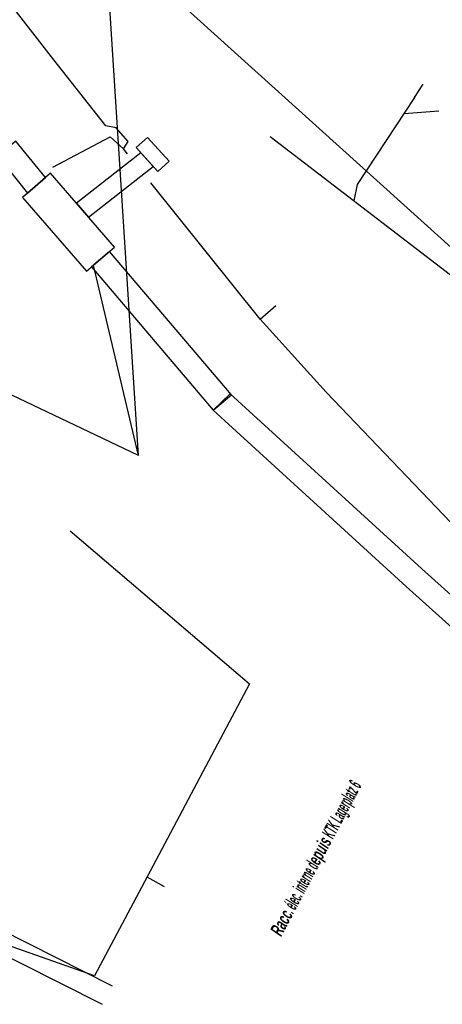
# Model space of a CAD drawing. Header units: metres. Extents: x 2695563 to 2696938, y 1260544 to 1262032.
# Tile 202 of 256: x 2696464 to 2696480, y 1261326 to 1261363. Entities that reach past the tile are written whole.
import ezdxf

# ---------------------------------------------------------------- set-up
doc = ezdxf.new("R2010")
doc.units = ezdxf.units.M
doc.header["$LTSCALE"] = 100
doc.linetypes.add('AUSGEZOGEN', pattern=[0])
for name, color, linetype in [('CAD_Cadastre des conduites_Ouvrage_Conduite', 200, 'AUSGEZOGEN'), ('Eau portable_Cadastre des conduites_Conduite', 171, 'AUSGEZOGEN'), ('EU_Cadastre des conduites', 24, 'AUSGEZOGEN'), ('Réseau électrique_Cadastre des conduite_Bord du tracé', 1, 'AUSGEZOGEN'), ('Réseau électrique_Cadastre des conduite_Texte libre_Texte', 1, 'AUSGEZOGEN'), ('Réseau électrique_Cadastre des conduite_Tronçon de tracé', 1, 'AUSGEZOGEN'), ('Réseau électrique_Cadastre des conduites_Ouvrage_Surface-Ligne-Point', 1, 'AUSGEZOGEN')]:
    doc.layers.add(name, color=color, linetype=linetype)
doc.styles.add('ARIALNARROW', font='ARIALN.TTF')
pattern_1 = [(0, (2708005, 1273150), (6075, 6075), [6075, -6075]), (90, (2708005, 1273150), (-6075, 6075), [6075, -6075])]

msp = doc.modelspace()

# ---------------------------------------------------------------- hatches: boundary and pattern name
at = {"layer": 'Réseau électrique_Cadastre des conduite_Bord du tracé', "lineweight": 18, "transparency": 33554687}
h = msp.add_hatch(dxfattribs=at)
h.set_pattern_fill('MUSTER', color=1, scale=6075, style=0, pattern_type=2)
h.set_pattern_definition(pattern_1)
h.paths.add_polyline_path([(2696465.343, 1261357.275), (2696464.217, 1261358.665), (2696463.518, 1261358.099), (2696464.663, 1261356.685)], flags=0)
h = msp.add_hatch(dxfattribs=at)
h.set_pattern_fill('MUSTER', color=1, scale=6075, style=0, pattern_type=2)
h.set_pattern_definition(pattern_1)
h.paths.add_polyline_path([(2696466.973, 1261355.776), (2696469.426, 1261357.703), (2696468.953, 1261358.222), (2696466.514, 1261356.305)], flags=0)
h = msp.add_hatch(dxfattribs=at)
h.set_pattern_fill('MUSTER', color=1, scale=6075, style=0, pattern_type=2)
h.set_pattern_definition(pattern_1)
h.paths.add_polyline_path([(2696472.389, 1261349.031), (2696467.77, 1261354.475), (2696467.083, 1261353.893), (2696471.702, 1261348.449)], flags=0)
h = msp.add_hatch(dxfattribs=at)
h.set_pattern_fill('MUSTER', color=1, scale=6075, style=0, pattern_type=2)
h.set_pattern_definition(pattern_1)
h.paths.add_polyline_path([(2696486.829, 1261335.957), (2696479.618, 1261342.428), (2696472.349, 1261349.072), (2696471.702, 1261348.449), (2696479.014, 1261341.761), (2696486.228, 1261335.287)], flags=0)
at = {"layer": 'Réseau électrique_Cadastre des conduites_Ouvrage_Surface-Ligne-Point', "lineweight": 18, "transparency": 33554687}
h = msp.add_hatch(dxfattribs=at)
h.set_pattern_fill('MUSTER', color=1, scale=2025, style=0, pattern_type=2)
h.set_pattern_definition([(0, (2699905, 1265050), (2025, 2025), [2025, -2025]), (90, (2699905, 1265050), (-2025, 2025), [2025, -2025])])
h.paths.add_polyline_path([(2696468.778, 1261358.413), (2696469.601, 1261357.512), (2696470.029, 1261357.903), (2696469.207, 1261358.804)], flags=0)
h = msp.add_hatch(dxfattribs=at)
h.set_pattern_fill('MUSTER', color=1, scale=4050, style=0, pattern_type=2)
h.set_pattern_definition([(0, (2703955, 1269100), (4050, 4050), [4050, -4050]), (90, (2703955, 1269100), (-4050, 4050), [4050, -4050])])
h.paths.add_polyline_path([(2696464.474, 1261356.522), (2696466.898, 1261353.726), (2696467.956, 1261354.643), (2696465.532, 1261357.439)], flags=0)

# ---------------------------------------------------------------- linework, layer by layer
at = {"layer": 'CAD_Cadastre des conduites_Ouvrage_Conduite', "color": 200, "linetype": 'AUSGEZOGEN', "transparency": 33554687}
for points in [[(2696458.163, 1261329.794), (2696458.61, 1261329.597), (2696459.31, 1261330.933), (2696467.865, 1261326.615)], [(2696457.977, 1261329.438), (2696459.158, 1261328.919), (2696459.653, 1261329.864), (2696467.49, 1261325.908)]]:
    msp.add_lwpolyline(points, dxfattribs=at)
at = {"layer": 'Eau portable_Cadastre des conduites_Conduite', "color": 7, "linetype": 'AUSGEZOGEN', "transparency": 33554687}
msp.add_lwpolyline([(2696468.936, 1261365.267), (2696469.144, 1261365.079), (2696469.426, 1261364.825), (2696485.87, 1261349.98), (2696489.17, 1261347.6), (2696490.67, 1261346.54), (2696496.24, 1261342.78), (2696501.4, 1261340.01), (2696502.526, 1261342.142)], dxfattribs=at)
at = {"layer": 'EU_Cadastre des conduites', "color": 24, "linetype": 'AUSGEZOGEN', "transparency": 33554687}
for p, q in [((2696479.654, 1261360.816), (2696479.324, 1261360.314)), ((2696480.253, 1261359.795), (2696478.943, 1261359.697)), ((2696473.865, 1261358.833), (2696494.156, 1261343.251)), ((2696466.279, 1261343.876), (2696473.079, 1261338.069)), ((2696473.079, 1261338.069), (2696469.193, 1261330.739)), ((2696469.859, 1261330.37), (2696469.191, 1261330.736))]:
    msp.add_line(p, q, dxfattribs=at)
for points in [[(2696479.331, 1261360.314), (2696477.157, 1261357.013), (2696477.038, 1261356.397)], [(2696469.193, 1261330.739), (2696467.194, 1261326.989), (2696459.181, 1261329.812)]]:
    msp.add_lwpolyline(points, dxfattribs=at)
at = {"layer": 'Réseau électrique_Cadastre des conduite_Bord du tracé', "color": 1, "linetype": 'AUSGEZOGEN', "transparency": 33554687}
for points in [[(2696465.343, 1261357.275), (2696464.217, 1261358.665), (2696463.518, 1261358.099), (2696464.663, 1261356.685), (2696465.343, 1261357.275)], [(2696466.973, 1261355.776), (2696469.426, 1261357.703), (2696468.953, 1261358.222), (2696466.514, 1261356.305), (2696466.973, 1261355.776)], [(2696472.389, 1261349.031), (2696467.77, 1261354.475), (2696467.083, 1261353.893), (2696471.702, 1261348.449), (2696472.389, 1261349.031)], [(2696486.829, 1261335.957), (2696479.618, 1261342.428), (2696472.349, 1261349.072), (2696471.702, 1261348.449), (2696479.014, 1261341.761), (2696486.228, 1261335.287), (2696486.829, 1261335.957)]]:
    msp.add_lwpolyline(points, close=True, dxfattribs=at)
at = {"layer": 'Réseau électrique_Cadastre des conduite_Tronçon de tracé', "color": 1, "linetype": 'AUSGEZOGEN', "transparency": 33554687}
for p, q in [((2696465.615, 1261357.678), (2696467.799, 1261358.829)), ((2696467.799, 1261358.829), (2696468.295, 1261358.363)), ((2696468.449, 1261358.172), (2696468.295, 1261358.363)), ((2696468.872, 1261346.73), (2696447.771, 1261356.732)), ((2696468.872, 1261346.73), (2696468.341, 1261355.021)), ((2696468.872, 1261346.73), (2696467.159, 1261353.953)), ((2696473.487, 1261351.91), (2696474.078, 1261352.428))]:
    msp.add_line(p, q, dxfattribs=at)
for points in [[(2696468.295, 1261358.363), (2696468.472, 1261358.652), (2696468.02, 1261359.165), (2696467.635, 1261359.245), (2696465.655, 1261361.74), (2696462.672, 1261365.575)], [(2696489.477, 1261336.335), (2696487.604, 1261337.904), (2696481.822, 1261343.022), (2696475.983, 1261349.131), (2696473.487, 1261351.91), (2696469.331, 1261357.075)]]:
    msp.add_lwpolyline(points, dxfattribs=at)
at = {"layer": 'Réseau électrique_Cadastre des conduites_Ouvrage_Surface-Ligne-Point', "color": 1, "linetype": 'AUSGEZOGEN', "transparency": 33554687}
msp.add_line((2696468.341, 1261355.021), (2696466.966, 1261376.476), dxfattribs=at)
for points in [[(2696468.778, 1261358.413), (2696469.601, 1261357.512), (2696470.029, 1261357.903), (2696469.207, 1261358.804), (2696468.778, 1261358.413)], [(2696464.474, 1261356.522), (2696466.898, 1261353.726), (2696467.956, 1261354.643), (2696465.532, 1261357.439), (2696464.474, 1261356.522)]]:
    msp.add_lwpolyline(points, close=True, dxfattribs=at)

# ---------------------------------------------------------------- texts
at = {"layer": 'Réseau électrique_Cadastre des conduite_Texte libre_Texte', "color": 1, "transparency": 33554687, "insert": (2696475.654, 1261331.419), "char_height": 0.5075, "width": 12, "attachment_point": 5, "rotation": 62.0271, "style": 'ARIALNARROW'}
msp.add_mtext('\\A1;{\\fArial Narrow|b1|i1|c0|p34;\\W0.7;Racc\\W0.49;. élec. interne d\\W0.7;epuis\\W0.49; KTK Lagerplatz 6}', dxfattribs=at)

doc.saveas('drawing.dxf')
